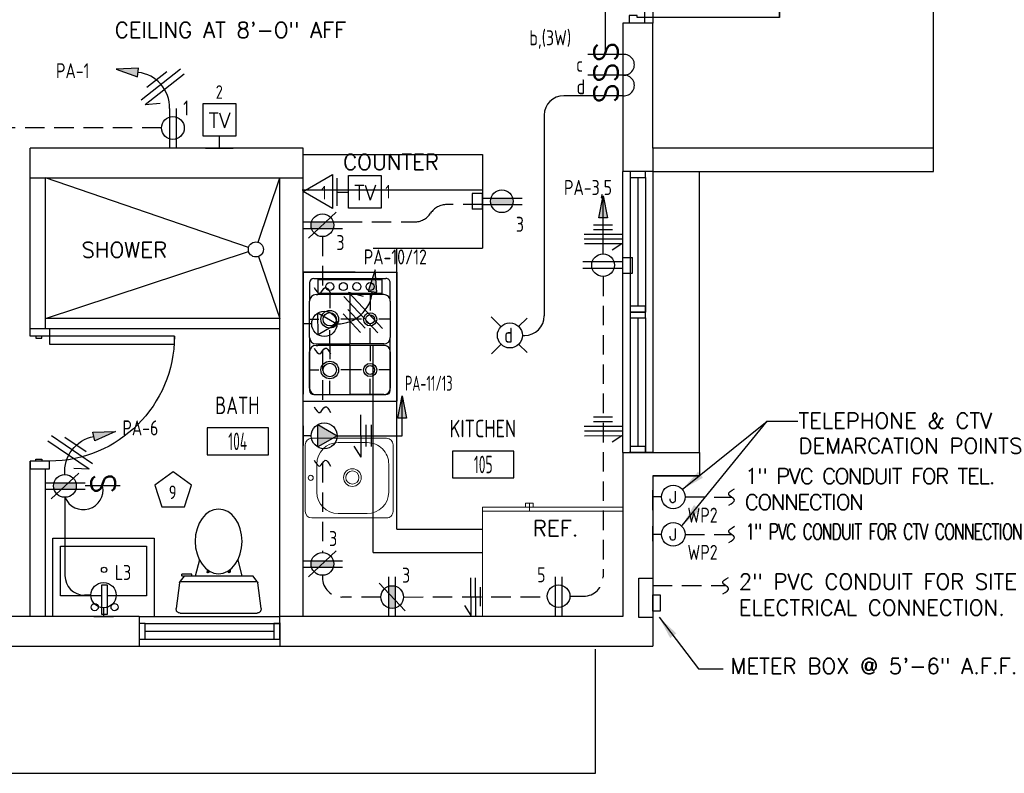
# Model space of a CAD drawing. Header units: inches. Extents: x 31163 to 32654, y 1540 to 4104.
# Tile 11 of 27: x 31844 to 32097, y 2418 to 2612. Entities that reach past the tile are written whole.
import ezdxf
from ezdxf.enums import TextEntityAlignment as Align

# ---------------------------------------------------------------- set-up
doc = ezdxf.new("R2010")
doc.units = ezdxf.units.IN
doc.header["$LTSCALE"] = 2
doc.header["$MEASUREMENT"] = 0
for name, pattern in [('DASHED', [0.75, 0.5, -0.25]), ('HIDDEN', [0.375, 0.25, -0.125]), ('HIDDEN2', [0.1875, 0.125, -0.0625])]:
    doc.linetypes.add(name, pattern=pattern)
doc.layers.get('0').update_dxf_attribs({"color": 8, "linetype": 'CONTINUOUS'})
for name, color, linetype in [('a-door', 8, 'CONTINUOUS'), ('eeCtvDist', 5, 'CONTINUOUS'), ('eeEquipment', 4, 'CONTINUOUS'), ('eeLight-LINE', 5, 'CONTINUOUS'), ('eeLightDist', 200, 'CONTINUOUS'), ('eeLightSwitches', 200, 'CONTINUOUS'), ('eeRecepDist', 120, 'CONTINUOUS'), ('eeRecepLINE', 120, 'HIDDEN'), ('eeTelDist', 5, 'CONTINUOUS'), ('EL-ANNO-TEXT', 4, 'CONTINUOUS'), ('FIXT', 8, 'CONTINUOUS'), ('G-SYMB', 1, 'CONTINUOUS'), ('RECEP-DIST', 120, 'HIDDEN2'), ('roof', 8, 'DASHED'), ('TEXT', 2, 'CONTINUOUS'), ('Walls', 1, 'CONTINUOUS')]:
    doc.layers.add(name, color=color, linetype=linetype)
doc.layers.add('DIM', color=4, linetype='CONTINUOUS', lineweight=13)
doc.layers.add('I-FURN', color=9, linetype='CONTINUOUS', lineweight=9)
doc.styles.add('100-48', font='archstyl.shx', dxfattribs={"width": 0.9, "height": 4.8})
doc.styles.add('COMP', font='simplex.shx', dxfattribs={"height": 9})
doc.styles.add('MED', font='archstyl.shx', dxfattribs={"width": 0.8, "height": 0.125})
doc.styles.get("Standard").update_dxf_attribs({"font": 'simplex.shx'})
doc.dimstyles.new('Copy of STANDARD', dxfattribs={"dimtxt": 8, "dimasz": 3, "dimexe": 3, "dimexo": 3, "dimgap": 3, "dimtad": 1, "dimrnd": 1, "dimzin": 3, "dimdsep": 46, "dimlunit": 4, "dimtxsty": 'Standard', "dimblk": 'ARCHTICK', "dimcen": 3, "dimdle": 3, "dimadec": 0, "dimazin": 0, "dimtfac": 1, "dimtix": 1, "dimtofl": 0, "dimtmove": 1, "dimatfit": 3, "dimfxl": 3, "dimtolj": 1, "dimtzin": 0, "dimlwd": -1, "dimlwe": -1, "dimarcsym": 0})

# ---------------------------------------------------------------- blocks, each defined once
blk = doc.blocks.new('HOME RUN')
at = {"layer": 'eeRecepDist', "linetype": 'Continuous'}
blk.add_hatch(color=256, dxfattribs=at).paths.add_polyline_path([(137.539, 589.731), (137.558, 589.85), (137.5121, 589.8485)])
for p, q in [((137.558, 589.85), (137.5121, 589.8485)), ((137.5121, 589.8485), (137.539, 589.731)), ((137.539, 589.731), (137.558, 589.85))]:
    blk.add_line(p, q, dxfattribs=at)
at = {"layer": 'eeRecepDist', "linetype": 'ByBlock', "ltscale": 7}
blk.add_arc((137.7239, 589.8629), 0.1894, 99.1357, 184.1287, dxfattribs=at)
blk = doc.blocks.new('50 AMPS')
at = {"layer": 'eeRecepDist', "linetype": 'Continuous'}
for p, q in [((137.6938, 590.0498), (137.7945, 590.1086)), ((137.7945, 590.1086), (137.7953, 589.9915)), ((137.8743, 589.9973), (137.8743, 590.1024)), ((137.7953, 589.9915), (137.6938, 590.0498)), ((137.8287, 590.0498), (137.8743, 590.0498))]:
    blk.add_line(p, q, dxfattribs=at)
blk.add_circle((137.7613, 590.0498), 0.0675, dxfattribs=at)
blk = doc.blocks.new('Wires2A')
at = {"layer": 'eeRecepDist'}
for p, q in [((0, 0.1333), (0, -0.1333)), ((0.0333, 0.1333), (0.0333, -0.1333)), ((0.0333, 0.1333), (0.0768, 0.0641)), ((-0.0667, 0.0681), (-0.0667, -0.0681)), ((-0.0333, 0.0681), (-0.0333, -0.0681))]:
    blk.add_line(p, q, dxfattribs=at)
blk = doc.blocks.new('Recep-1')
at = {"layer": 'eeRecepDist', "linetype": 'Continuous'}
for p, q in [((0, 0.0176), (0.2108, 0.0176)), ((0, -0.0176), (0.2108, -0.0176))]:
    blk.add_line(p, q, dxfattribs=at)
blk.add_circle((0.1032, 0), 0.0606, dxfattribs=at)
blk = doc.blocks.new('RECEP-gf')
at = {"layer": 'eeRecepDist'}
blk.add_hatch(color=256, dxfattribs=at).paths.add_polyline_path([(137.8165, 590.8342, 0.073698), (137.8191, 590.8518, 0.073698), (137.8165, 590.8693), (137.7006, 590.8693, 0.073698), (137.698, 590.8518, 0.073698), (137.7006, 590.8342)])
at = {"layer": 'eeRecepDist', "linetype": 'Continuous'}
for p, q in [((137.6553, 590.8693), (137.8662, 590.8693)), ((137.6553, 590.8342), (137.8662, 590.8342))]:
    blk.add_line(p, q, dxfattribs=at)
blk.add_circle((137.7585, 590.8518), 0.0606, dxfattribs=at)
blk = doc.blocks.new('GF RECEP ACT')
at = {"layer": 'eeRecepDist'}
blk.add_line((137.6845, 589.8277), (137.8326, 589.9662), dxfattribs=at)
blk.add_blockref('RECEP-gf', (0, -0.9548), dxfattribs=at)
blk = doc.blocks.new('SP-SW')
at = {"layer": 'eeLightSwitches', "linetype": 'ByBlock'}
blk.add_line((0, 0), (0, 0.1873), dxfattribs=at)
blk.add_text('S', height=0.1272, dxfattribs=at).set_placement((-0.0418, 0.0268))
blk = doc.blocks.new('WALL-LGT')
at = {"layer": 'eeLightDist', "linetype": 'ByBlock'}
for p, q in [((-0.0525, 0), (0.0525, 0)), ((0, 0.0456), (0, 0))]:
    blk.add_line(p, q, dxfattribs=at)
blk.add_circle((0, 0.1131), 0.0675, dxfattribs=at)
blk = doc.blocks.new('HR RECEPT')
at = {"layer": 'eeRecepDist', "linetype": 'Continuous'}
blk.add_hatch(color=256, dxfattribs=at).paths.add_polyline_path([(-0.2131, -0.2833), (-0.1716, -0.1701), (-0.2169, -0.1628)])
for p, q in [((-0.1716, -0.1701), (-0.2169, -0.1628)), ((-0.2169, -0.1628), (-0.2131, -0.2833)), ((-0.2131, -0.2833), (-0.1716, -0.1701))]:
    blk.add_line(p, q, dxfattribs=at)
at = {"layer": 'eeRecepDist', "linetype": 'ByBlock'}
blk.add_arc((-0.0063, -0.1893), 0.1894, 88.0949, 173.0878, dxfattribs=at)
blk = doc.blocks.new('WiresA')
at = {"layer": 'eeRecepDist'}
for p, q in [((0, 0.1333), (0, -0.1333)), ((0.0333, 0.1333), (0.0768, 0.0641)), ((0.0333, 0.1333), (0.0333, -0.1333)), ((-0.0333, 0.0681), (-0.0333, -0.0681))]:
    blk.add_line(p, q, dxfattribs=at)
blk = doc.blocks.new('TEL-OUT')
at = {"layer": 'eeTelDist', "linetype": 'ByBlock'}
for p, q in [((0, 0), (0.1574, 0.0909)), ((0.1574, 0.0909), (0.1574, -0.0909)), ((0.1574, -0.0909), (0, 0))]:
    blk.add_line(p, q, dxfattribs=at)
at = {"layer": 'eeTelDist'}
blk.add_line((0, -0.0725), (0, 0.0725), dxfattribs=at)
blk = doc.blocks.new('TV-out')
at = {"layer": 'eeCtvDist', "linetype": 'ByBlock'}
for p, q in [((0, 0.074), (0, -0.074)), ((0.0631, 0.0881), (0.2375, 0.0881)), ((0.0631, -0.0864), (0.0631, 0.0881)), ((0.2375, 0.0881), (0.2375, -0.0864)), ((0, 0), (0.0631, 0)), ((0.2375, -0.0864), (0.0631, -0.0864))]:
    blk.add_line(p, q, dxfattribs=at)
blk.add_text('TV', height=0.08, dxfattribs=at).set_placement((0.1512, -0.0423), align=Align.CENTER)
blk = doc.blocks.new('30 AMPS')
at = {"layer": 'eeRecepDist'}
for p, q in [((137.6921, 589.4798), (137.7956, 589.5395)), ((137.7956, 589.5395), (137.7956, 589.42)), ((137.7956, 589.42), (137.6921, 589.4798))]:
    blk.add_line(p, q, dxfattribs=at)
at = {"layer": 'eeRecepDist', "linetype": 'Continuous'}
for p, q in [((137.8743, 589.4276), (137.8743, 589.5326)), ((137.8287, 589.4801), (137.8743, 589.4801))]:
    blk.add_line(p, q, dxfattribs=at)
blk.add_circle((137.7613, 589.4801), 0.0692, dxfattribs=at)
at = {"layer": 'eeRecepDist'}
blk.add_solid([(137.6921, 589.4798), (137.7956, 589.5395), (137.7956, 589.42)], dxfattribs=at)
blk = doc.blocks.new('*U5')
for points in [[(0, 0), (1.5, 0), (1.5, 2), (2, 2), (2, 4), (0, 4)], [(72, 0), (70.5, 0), (70.5, 2), (70, 2), (70, 4), (72, 4)]]:
    blk.add_lwpolyline(points)
for points in [[(3.25, 0), (3.25, -34.5), (1.5, -34.5), (1.5, 0)], [(68.75, 0), (68.75, -34.5), (70.5, -34.5), (70.5, 0)]]:
    blk.add_lwpolyline(points, close=True)
for centre, start, end in [((1.5, 0), 270, 0), ((70.5, 0), 180, 270)]:
    blk.add_arc(centre, 34.5, start, end)
blk = doc.blocks.new('A$C6F230B04')
at = {"ltscale": 48}
for p, q in [((0.82, 18.91), (0, 25.49)), ((0.99, 26.61), (20.75, 26.61)), ((21.74, 25.49), (20.91, 18.91)), ((20.8, 18.63), (0.95, 18.63)), ((2.04, 17.13), (1.03, 18.41)), ((20.71, 18.41), (19.7, 17.13)), ((3.98, 16.63), (1.48, 16.63)), ((19.7, 17.13), (2.04, 17.13)), ((5.96, 13), (4.9, 17.13)), ((15.78, 13), (16.84, 17.13))]:
    blk.add_line(p, q, dxfattribs=at)
for p, q in [((1.48, 17.13), (1.48, 16.63)), ((1.87, 17.13), (1.5, 17.13)), ((3.98, 17.13), (3.98, 16.63)), ((7.9, 15.45), (7.9, 16.08)), ((8.15, 16.33), (8.15, 16.33)), ((8.4, 15.8), (8.4, 16.08)), ((13.34, 15.8), (13.34, 16.08)), ((13.59, 16.33), (13.59, 16.33)), ((13.84, 15.45), (13.84, 16.08))]:
    blk.add_line(p, q)
for centre in [(8.15, 16.09), (13.59, 16.09)]:
    blk.add_circle(centre, 0.125)
for centre, start, end in [((0.99, 25.61), 90, 187.1438), ((20.75, 25.61), 352.8562, 90), ((1.82, 19.03), 187.1438, 218.2232), ((19.92, 19.03), 321.7768, 352.8562)]:
    blk.add_arc(centre, 1, start, end, dxfattribs=at)
for centre, start, end in [((8.15, 16.08), 90, 180), ((8.15, 16.08), 0, 90), ((13.59, 16.08), 90, 180), ((13.59, 16.08), 0, 90)]:
    blk.add_arc(centre, 0.25, start, end)
blk.add_ellipse((10.87, 8.25), major_axis=(0, 8.29), ratio=0.724165)
blk = doc.blocks.new('Refrigerator-2 door - 36 in top')
for p, q in [((0, -26.999999), (36, -26.999999)), ((12, -26.999999), (12, -28.999999)), ((11, -27.999999), (11, -28.999999)), ((11, -28.999999), (13, -28.999999)), ((13, -28.999999), (13, -27.999999))]:
    blk.add_line(p, q)
blk.add_lwpolyline([(0, -27.999999), (0, 0), (36, 0), (36, -27.999999)], close=True)
blk = doc.blocks.new('AINC-ROOMID')
at = {"layer": 'G-SYMB'}
blk.add_lwpolyline([(-0.2473, -0.3519), (0.2533, -0.3519), (0.2533, -0.1607), (-0.2473, -0.1607)], close=True, dxfattribs=at)
at = {"layer": 'G-SYMB', "color": 4, "linetype": 'Continuous', "style": 'MED', "oblique": -180, "text_generation_flag": 6}
for tag, p in [('%%UROOM-ID', (0, 0.2093)), ('%%USPAN', (0, 0))]:
    blk.add_attdef(tag, text='', height=0.125, rotation=180, dxfattribs=at).set_placement(p, align=Align.MIDDLE)
at = {"layer": 'G-SYMB', "color": 4, "linetype": 'Continuous', "style": 'MED', "text_generation_flag": 6, "width": 0.75}
blk.add_attdef('R-NUM', text='', height=0.125, rotation=180, dxfattribs=at).set_placement((0.003, -0.2563), align=Align.MIDDLE)
blk = doc.blocks.new('_ArchTick')
at = {"color": 0, "linetype": 'ByBlock', "const_width": 0.15}
blk.add_lwpolyline([(-0.5, -0.5), (0.5, 0.5)], dxfattribs=at)
blk = doc.blocks.new('CAJA 4X4 LUCES')
at = {"layer": 'eeLight-LINE', "color": 8, "ltscale": 2}
for p, q in [((24065.99, 2814.84), (24061.99, 2814.84)), ((24061.99, 2812.21), (24061.99, 2814.84)), ((24065.99, 2812.21), (24065.99, 2814.84)), ((24061.99, 2812.21), (24065.99, 2812.21))]:
    blk.add_line(p, q, dxfattribs=at)
blk = doc.blocks.new('CEIL-LGT')
at = {"layer": 'eeLightDist', "linetype": 'ByBlock'}
for p, q in [((-0.0477, 0.0477), (-0.0991, 0.0991)), ((0.047, 0.047), (0.0916, 0.0916)), ((-0.047, -0.047), (-0.0987, -0.0987)), ((0.0477, -0.0477), (0.0918, -0.0918))]:
    blk.add_line(p, q, dxfattribs=at)
blk.add_circle((0, 0), 0.0667, dxfattribs=at)

msp = doc.modelspace()

# ---------------------------------------------------------------- hatches: boundary and pattern name
at = {"layer": 'eeRecepDist', "linetype": 'Continuous'}
for points in [[(31993.70437059, 2566.38613284), (31994.80578146, 2560.70699435), (31992.60295972, 2560.70699435)], [(31942.18075608, 2515.09278046), (31943.28216695, 2509.41364197), (31941.07934521, 2509.41364197)]]:
    msp.add_hatch(color=256, dxfattribs=at).paths.add_polyline_path(points)

# ---------------------------------------------------------------- linework, layer by layer
at = {"color": 1}
for p, q in [((32078.43731049, 2578.59100536), (32078.43731049, 2698.59100536)), ((32006.43731049, 2646.59100536), (32006.43731049, 2610.59100536)), ((31902.85383692, 2553.15461833), (31850.81231049, 2570.96600536)), ((31905.32085851, 2554.46767155), (31910.81231049, 2570.96600536)), ((31850.81231049, 2534.96600536), (31902.84912804, 2552.13836893)), ((31905.34110643, 2550.81494013), (31910.81231049, 2534.96600536)), ((31910.81231049, 2534.96600536), (31850.81231049, 2534.96600536)), ((31851.81231049, 2532.3794864), (31910.81231049, 2532.3794864))]:
    msp.add_line(p, q, dxfattribs=at)
at = {"color": 8}
for p, q in [((31916.81231049, 2576.96600536), (31962.81231049, 2576.96600536)), ((31962.81231049, 2576.96600536), (31962.81231049, 2552.96600536)), ((31934.81231049, 2552.96600536), (31962.81231049, 2552.96600536)), ((31940.81231049, 2480.96600536), (31940.81231049, 2552.96600536)), ((31930.12657733, 2546.83307446), (31916.83596121, 2546.83307446)), ((31916.83596121, 2546.83307446), (31916.83596121, 2515.51823731)), ((31916.83596121, 2546.83307446), (31940.83596121, 2546.83307446)), ((31916.83596121, 2513.76213047), (31916.83596121, 2546.83307446)), ((31916.83596121, 2546.83307446), (31940.81231049, 2546.83307446)), ((31940.81231049, 2546.83307446), (31940.81231049, 2513.76213047)), ((31919.59191373, 2545.17960021), (31938.05635797, 2545.17960021)), ((31920.55627827, 2544.90385906), (31937.09199343, 2544.90385906)), ((31920.55627827, 2544.90385906), (31920.55627827, 2541.32116941)), ((31937.09199343, 2541.32116941), (31937.09199343, 2544.90385906)), ((31918.48943546, 2544.07712193), (31918.48943546, 2539.39195401)), ((31939.15883624, 2539.39195401), (31939.15883624, 2544.07712193)), ((31918.48943546, 2530.06781818), (31918.48943546, 2539.39195401)), ((31920.14290971, 2541.04542826), (31920.55627827, 2541.04542826)), ((31937.09199343, 2541.32116941), (31920.55627827, 2541.32116941)), ((31937.09199343, 2541.04542826), (31920.55627827, 2541.04542826)), ((31923.65702881, 2541.04542826), (31923.65702881, 2537.54395337)), ((31928.82413585, 2541.04542826), (31928.82413585, 2528.41434392)), ((31933.99172921, 2541.04542826), (31933.99172921, 2536.96523739)), ((31937.50536199, 2541.04542826), (31937.09199343, 2541.04542826)), ((31939.15883624, 2539.39195401), (31939.15883624, 2530.06781818)), ((31918.48943546, 2534.73012925), (31920.84320469, 2534.73012925)), ((31931.75613475, 2534.73012925), (31926.47085294, 2534.73012925)), ((31939.15883624, 2534.73012925), (31936.22683734, 2534.73012925)), ((31923.65702881, 2528.41434392), (31923.65702881, 2531.91630513)), ((31933.99172921, 2528.41434392), (31933.99172921, 2532.4945348)), ((31918.48943546, 2530.06781818), (31918.48943546, 2516.518083)), ((31939.15883624, 2516.518083), (31939.15883624, 2530.06781818)), ((31920.14290971, 2528.41434392), (31928.82413585, 2528.41434392)), ((31920.14290971, 2528.04717538), (31920.55627827, 2528.04717538)), ((31937.09199343, 2528.04717538), (31920.55627827, 2528.04717538)), ((31923.65702881, 2528.04717538), (31923.65702881, 2524.54521417)), ((31937.50536199, 2528.41434392), (31928.82413585, 2528.41434392)), ((31928.82413585, 2528.04717538), (31928.82413585, 2515.41560472)), ((31933.99172921, 2528.04717538), (31933.99172921, 2523.96649819)), ((31937.50536199, 2528.04717538), (31937.09199343, 2528.04717538)), ((31918.48943546, 2517.06907897), (31918.48943546, 2526.39321481)), ((31939.15883624, 2526.39321481), (31939.15883624, 2517.06907897)), ((31918.48943546, 2521.73139005), (31920.84320469, 2521.73139005)), ((31931.75613475, 2521.73139005), (31926.47085294, 2521.73139005)), ((31939.15883624, 2521.73139005), (31936.22683734, 2521.73139005)), ((31923.65702881, 2515.41560472), (31923.65702881, 2518.91756593)), ((31933.99172921, 2515.41560472), (31933.99172921, 2519.4957956)), ((31919.59191373, 2515.41560472), (31938.05635797, 2515.41560472)), ((31920.14290971, 2515.41560472), (31928.82413585, 2515.41560472)), ((31937.50536199, 2515.41560472), (31928.82413585, 2515.41560472)), ((31916.83596121, 2513.76213047), (31940.81231049, 2513.76213047)), ((31940.81231049, 2480.96600536), (31962.81231049, 2480.96600536))]:
    msp.add_line(p, q, dxfattribs=at)
at = {"ltscale": 10}
for p, q in [((31991.77631141, 2418.36797965), (31991.77631141, 2450.21600492)), ((31650.31231049, 2418.36797965), (31991.77631141, 2418.36797965))]:
    msp.add_line(p, q, dxfattribs=at)
at = {"color": 1}
msp.add_circle((31904.71181232, 2552.63787364), 1.92849622, dxfattribs=at)
at = {"color": 8}
for centre, radius in [((31923.65702881, 2543.11275739), 1.02424463), ((31927.12932474, 2543.11275739), 1.02424463), ((31930.60162067, 2543.11275739), 1.02424463), ((31933.99172921, 2543.11275739), 1.02424463), ((31923.65702881, 2534.73012925), 2.26271629), ((31923.65702881, 2534.73012925), 1.71153551), ((31933.99172921, 2534.73012925), 1.68421428), ((31933.99172921, 2534.73012925), 1.1330335), ((31923.65702881, 2521.73139005), 2.26271629), ((31923.65702881, 2521.73139005), 1.71153551), ((31933.99172921, 2521.73139005), 1.68421428), ((31933.99172921, 2521.73139005), 1.1330335)]:
    msp.add_circle(centre, radius, dxfattribs=at)
for centre, radius, start, end in [((31919.59191373, 2544.07712193), 1.10236156, 90, 180), ((31938.05635797, 2544.07712193), 1.10236156, 0, 90.0000025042), ((31920.14290971, 2539.39195401), 1.65354234, 90.0000025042, 180), ((31937.50536199, 2539.39195401), 1.65354234, 0, 90.0000025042), ((31920.14290971, 2530.06781818), 1.65354234, 180, 270), ((31937.50536199, 2530.06781818), 1.65354234, 270, 0), ((31920.14290971, 2526.39321481), 1.65354234, 90.0000025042, 180), ((31937.50536199, 2526.39321481), 1.65354234, 0, 90.0000025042), ((31920.14290971, 2517.06907897), 1.65354234, 180, 270), ((31919.59191373, 2516.518083), 1.10236156, 180, 270), ((31937.50536199, 2517.06907897), 1.65354234, 270, 0), ((31938.05635797, 2516.518083), 1.10236156, 270, 0)]:
    msp.add_arc(centre, radius, start, end, dxfattribs=at)
at = {"layer": 'a-door'}
for p, q in [((31998.65885245, 2572.59100533), (31998.65885377, 2536.59100533)), ((32006.43731049, 2572.59100536), (32006.43731049, 2536.59100536)), ((32018.43731049, 2500.59100536), (32018.43731049, 2572.59100536)), ((32000.62480983, 2571.09100536), (32000.62480983, 2536.59100736)), ((32002.62480983, 2571.09100536), (32002.62480983, 2538.09100736)), ((32004.62480983, 2571.09100536), (32004.62480983, 2536.59100736)), ((31998.65885377, 2536.59100536), (31998.6588551, 2500.59100536)), ((32006.43731049, 2536.59100536), (32006.43731049, 2500.59100536)), ((32000.62480983, 2535.09100536), (32000.62480983, 2500.59100736)), ((32002.62480983, 2535.09100536), (32002.62480983, 2502.09100736)), ((32004.62480983, 2535.09100536), (32004.62480983, 2500.59100736)), ((31874.81231049, 2458.59100536), (31910.81231049, 2458.59100536)), ((31876.31231049, 2456.77850536), (31910.8123085, 2456.77850536)), ((31876.31231049, 2454.77850536), (31909.3123085, 2454.77850536)), ((31874.81231049, 2450.96600536), (31910.81231049, 2450.96600669)), ((31876.31231049, 2452.77850536), (31910.8123085, 2452.77850536))]:
    msp.add_line(p, q, dxfattribs=at)
for points in [[(32000.62480983, 2572.59100536), (32000.62480983, 2571.09100536), (32004.62480983, 2571.09100536), (32004.62480983, 2572.59100536)], [(32000.62480983, 2538.09100736), (32000.62480983, 2536.59100736), (32004.62480983, 2536.59100736), (32004.62480983, 2538.09100736)], [(32000.62480983, 2536.59100536), (32000.62480983, 2535.09100536), (32004.62480983, 2535.09100536), (32004.62480983, 2536.59100536)], [(32000.62480983, 2502.09100736), (32000.62480983, 2500.59100736), (32004.62480983, 2500.59100736), (32004.62480983, 2502.09100736)], [(31874.81231049, 2452.77850536), (31876.31231049, 2452.77850536), (31876.31231049, 2456.77850536), (31874.81231049, 2456.77850536)], [(31909.3123085, 2452.77850536), (31910.8123085, 2452.77850536), (31910.8123085, 2456.77850536), (31909.3123085, 2456.77850536)]]:
    msp.add_lwpolyline(points, close=True, dxfattribs=at)
at = {"layer": 'a-door', "linetype": 'Continuous', "lineweight": -3}
for points in [[(31846.81231049, 2530.3794864), (31846.81231049, 2532.3794864), (31851.81231049, 2532.3794864), (31851.81231049, 2530.3794864)], [(31848.31231049, 2530.3794864), (31848.31231049, 2529.8794864), (31849.81231049, 2529.8794864), (31849.81231049, 2530.3794864)], [(31851.81231049, 2530.3794864), (31851.81231049, 2528.3794864), (31883.81231049, 2528.3794864), (31883.81231049, 2530.3794864)], [(31848.31231049, 2498.3794864), (31848.31231049, 2498.8794864), (31849.81231049, 2498.8794864), (31849.81231049, 2498.3794864)], [(31846.81231049, 2498.3794864), (31846.81231049, 2496.3794864), (31851.81231049, 2496.3794864), (31851.81231049, 2498.3794864)]]:
    msp.add_lwpolyline(points, close=True, dxfattribs=at)
at = {"layer": 'a-door', "linetype": 'Continuous', "lineweight": -3, "extrusion": (0, 0, -1)}
msp.add_arc((-31851.81231049, 2530.3794864), 32, 180, 270, dxfattribs=at)
at = {"layer": 'DIM', "color": 4, "ltscale": 10}
msp.add_line((31916.81231049, 2564.70906233), (31916.81231049, 2564.85846663), dxfattribs=at)
at = {"layer": 'eeCtvDist', "linetype": 'ByBlock'}
for p, q in [((31891.18533977, 2589.99316094), (31899.55966744, 2589.99316094)), ((31891.18533977, 2581.61883327), (31891.18533977, 2589.99316094)), ((31899.55966744, 2589.99316094), (31899.55966744, 2581.61883327)), ((31899.55966744, 2581.61883327), (31891.18533977, 2581.61883327)), ((31895.37250361, 2578.59100536), (31895.37250361, 2581.61883327)), ((31891.82164667, 2578.59100536), (31898.92336054, 2578.59100536))]:
    msp.add_line(p, q, dxfattribs=at)
at = {"layer": 'eeEquipment'}
for p, q in [((32002.84199771, 2458.26115513), (32002.84314032, 2468.38987367)), ((32002.84314032, 2468.38987367), (32006.4378818, 2468.38936837)), ((32006.4378818, 2468.38936837), (32006.43673919, 2458.26064984)), ((32006.43673919, 2458.26064984), (32002.84199771, 2458.26115513))]:
    msp.add_line(p, q, dxfattribs=at)
msp.add_lwpolyline([(32006.4371082, 2459.91720375), (32006.43751279, 2464.07670045), (32008.35471785, 2464.07643095), (32008.35431326, 2459.91693426)], close=True, dxfattribs=at)
at = {"layer": 'eeLight-LINE', "ltscale": 10}
for p, q in [((31994.31628639, 2602.59100536), (31994.31628639, 2635.25688355)), ((31855.76690941, 2489.09673419), (31855.76690941, 2469.01758496)), ((31862.42334473, 2464.01758496), (31860.76690941, 2464.01758496))]:
    msp.add_line(p, q, dxfattribs=at)
at = {"layer": 'eeLight-LINE', "color": 8}
for p, q in [((31962.81223026, 2564.12266938), (31962.81239073, 2565.80934134)), ((31998.65877309, 2549.43406415), (31998.65861262, 2547.74739218))]:
    msp.add_line(p, q, dxfattribs=at)
at = {"layer": 'eeLight-LINE', "ltscale": 10}
for centre, radius, start, end in [((31999.09018436, 2599.95062074), 2.65498273, 263.9888954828, 96.0111045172), ((31999.09018436, 2594.66985149), 2.65498273, 263.9888954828, 96.0111045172), ((31860.45572589, 2491.02186286), 5.06864088, 202.3220139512, 11.1783294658), ((31860.76690941, 2469.01758496), 5, 180, 270)]:
    msp.add_arc(centre, radius, start, end, dxfattribs=at)
at = {"layer": 'eeLightSwitches', "ltscale": 2}
for p, q in [((31989.82042142, 2592.02946687), (31983.62009671, 2592.02946687)), ((31978.62009671, 2587.02946687), (31978.62009671, 2535.59100536)), ((31973.01230749, 2530.59100536), (31973.62009671, 2530.59100536))]:
    msp.add_line(p, q, dxfattribs=at)
for centre, start, end in [((31983.62009671, 2587.02946687), 90, 180), ((31973.62009671, 2535.59100536), 270, 0)]:
    msp.add_arc(centre, 5, start, end, dxfattribs=at)
at = {"layer": 'eeRecepDist', "linetype": 'Continuous'}
for p, q in [((31992.60295972, 2560.70699435), (31993.70437059, 2566.38613284)), ((31993.70437059, 2566.38613284), (31994.80578146, 2560.70699435)), ((31994.80578146, 2560.70699435), (31992.60295972, 2560.70699435)), ((31941.07934521, 2509.41364197), (31942.18075608, 2515.09278046)), ((31942.18075608, 2515.09278046), (31943.28216695, 2509.41364197)), ((31943.28216695, 2509.41364197), (31941.07934521, 2509.41364197))]:
    msp.add_line(p, q, dxfattribs=at)
at = {"layer": 'eeRecepDist'}
for p, q in [((31996.14972335, 2558.84168987), (31991.24649761, 2558.83334076)), ((31996.15176668, 2557.64169161), (31991.24854095, 2557.6333425)), ((31998.50219019, 2556.44569212), (31988.9022041, 2556.42934546)), ((31998.50423352, 2555.24569386), (31988.90424744, 2555.2293472)), ((31998.50627685, 2554.0456956), (31988.90629077, 2554.02934894)), ((31931.68157204, 2499.40136693), (31931.63452929, 2510.20126448)), ((31996.15368215, 2509.62606251), (31991.25045642, 2509.6177134)), ((31933.01968097, 2502.1342147), (31932.99565372, 2507.65029932)), ((31934.36966816, 2502.14009505), (31934.34564092, 2507.65617967)), ((31998.504087, 2507.23006125), (31988.90410092, 2507.21371459)), ((31996.15572548, 2508.42606425), (31991.25249975, 2508.41771514)), ((31998.50613033, 2506.03006299), (31988.90614425, 2506.01371633)), ((31998.50817366, 2504.83006473), (31988.90818758, 2504.81371807)), ((31998.50817366, 2504.83006473), (31996.01905875, 2503.25956766)), ((31931.68157204, 2499.40136693), (31929.90733987, 2502.19692394)), ((32006.43731049, 2487.43344622), (32006.43731049, 2490.95042385)), ((32006.43731049, 2485.80836643), (32006.43731049, 2489.32534406)), ((32008.68539931, 2489.19193504), (32006.43731049, 2489.19193504)), ((32006.43731049, 2478.18307233), (32006.43731049, 2481.70004997)), ((32006.43731049, 2477.85327632), (32006.43731049, 2481.37025395)), ((32008.68539931, 2479.61176514), (32006.43731049, 2479.61176514)), ((31959.86484152, 2458.84838419), (31959.84849486, 2468.44837027)), ((31961.06483978, 2458.85042752), (31961.04849312, 2468.4504136)), ((31962.26287481, 2461.1910133), (31962.2545257, 2466.09423904)), ((31959.86484152, 2458.84838419), (31958.29434446, 2461.3374991))]:
    msp.add_line(p, q, dxfattribs=at)
for centre in [(32011.70164856, 2489.18975851), (32011.70164856, 2479.60958862)]:
    msp.add_circle(centre, 3.01625004, dxfattribs=at)
at = {"layer": 'eeRecepLINE', "ltscale": 10}
for p, q in [((31880.52956834, 2583.75663465), (31823.37400665, 2583.75663465)), ((31962.81239073, 2564.12266937), (31953.64761429, 2564.12266937)), ((31926.93242256, 2559.67641044), (31945.33160802, 2559.67641044)), ((31921.76690941, 2555.92532225), (31921.76690941, 2542.13623646)), ((31993.70409396, 2545.68344732), (31993.70409396, 2468.75624185)), ((31921.76690941, 2526.62797001), (31921.76690941, 2511.57123927)), ((31921.76690941, 2497.85751803), (31921.76690941, 2474.92815313)), ((32014.7178986, 2489.18975851), (32026.63165515, 2489.17624541)), ((32014.7178986, 2479.60958862), (32026.63165515, 2479.59607551)), ((31921.76690941, 2469.11264872), (31921.76690941, 2468.54560428)), ((32006.43766846, 2466.49823697), (32025.15778638, 2466.47700379)), ((31936.74789428, 2463.54560428), (31926.76690941, 2463.54560428)), ((31942.56339868, 2463.54560428), (31979.39699708, 2463.6092736)), ((31985.20877093, 2463.75624185), (31988.70409396, 2463.75624185))]:
    msp.add_line(p, q, dxfattribs=at)
at = {"layer": 'eeRecepLINE', "linetype": 'Continuous'}
for p, q in [((31993.70413916, 2551.49895172), (31993.70437059, 2566.38613284)), ((31942.18075608, 2504.89225701), (31942.18075608, 2515.09278046)), ((31925.56031743, 2504.89225701), (31942.18075608, 2504.89225701))]:
    msp.add_line(p, q, dxfattribs=at)
at = {"layer": 'eeRecepLINE', "ltscale": 10}
for centre, start, end in [((31945.33160802, 2564.67641044), 270, 326.2635137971), ((31953.64761429, 2559.12266937), 90, 146.263513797), ((31926.76690941, 2468.54560428), 180, 270), ((31988.70409396, 2468.75624185), 270, 0)]:
    msp.add_arc(centre, 5, start, end, dxfattribs=at)
at = {"layer": 'eeRecepLINE', "linetype": 'Continuous'}
for points in [[(31919.68693173, 2542.8742659), (31921.07358196, 2541.39820037), (31922.46023218, 2542.8742659), (31923.84688241, 2541.39820037)], [(31919.68693173, 2527.36599945), (31921.07358196, 2525.88993392), (31922.46023218, 2527.36599945), (31923.84688241, 2525.88993392)], [(31919.68693173, 2512.30926872), (31921.07358196, 2510.83320318), (31922.46023218, 2512.30926872), (31923.84688241, 2510.83320318)], [(31919.68693173, 2498.59554747), (31921.07358196, 2497.11948194), (31922.46023218, 2498.59554747), (31923.84688241, 2497.11948194)], [(32025.90458255, 2487.08854766), (32027.38064808, 2488.47519788), (32025.90458255, 2489.86184811), (32027.38064808, 2491.24849833)], [(32025.90458255, 2477.50837776), (32027.38064808, 2478.89502798), (32025.90458255, 2480.28167821), (32027.38064808, 2481.66832843)], [(32024.39514865, 2464.39702611), (32025.87121418, 2465.78367633), (32024.39514865, 2467.17032656), (32025.87121418, 2468.55697678)]]:
    msp.add_spline(points, degree=3, dxfattribs=at)
at = {"layer": 'FIXT'}
for p, q in [((31852.66127579, 2478.59100536), (31878.66127579, 2478.59100536)), ((31852.66127579, 2458.59100536), (31852.66127579, 2478.59100536)), ((31878.66127579, 2478.59100536), (31878.66127579, 2458.59100536)), ((31854.66127579, 2476.59100536), (31876.66127579, 2476.59100536)), ((31854.66127579, 2463.83703166), (31854.66127579, 2476.59100536)), ((31876.66127579, 2476.59100536), (31876.66127579, 2463.83703166)), ((31865.11500786, 2466.62095921), (31865.11500786, 2459.18041654)), ((31866.71708307, 2466.62095921), (31865.11500786, 2466.62095921)), ((31866.71708307, 2459.18041654), (31866.71708307, 2466.62095921)), ((31865.11500786, 2463.83703166), (31854.66127579, 2463.83703166)), ((31876.66127579, 2463.83703166), (31866.71708307, 2463.83703166)), ((31865.11500786, 2459.18041654), (31866.71708307, 2459.18041654))]:
    msp.add_line(p, q, dxfattribs=at)
for centre, radius in [((31865.80160083, 2470.51292077), 0.68659297), ((31863.39852544, 2460.95474099), 0.91544482), ((31868.49075038, 2460.95474099), 0.91544482)]:
    msp.add_circle(centre, radius, dxfattribs=at)
at = {"layer": 'I-FURN', "color": 8}
for p, q in [((31919.0254558, 2504.21904456), (31938.22067566, 2504.21897648)), ((31917.37193292, 2502.56550223), (31917.37193292, 2485.47028411)), ((31925.819113, 2503.11649821), (31933.26005351, 2503.11649821)), ((31939.87424717, 2502.56550223), (31939.87421799, 2485.47830196)), ((31920.30727603, 2490.43921385), (31920.30727603, 2497.60459316)), ((31938.77186616, 2497.60459316), (31938.77186616, 2490.43921385)), ((31919.0254558, 2483.82476244), (31938.22067566, 2483.82483053)), ((31933.26005838, 2484.9273088), (31925.81911786, 2484.9273088))]:
    msp.add_line(p, q, dxfattribs=at)
for centre, radius in [((31929.44701919, 2494.16522776), 2.26001238), ((31918.77644307, 2494.09983465), 0.65410217), ((31929.44701919, 2494.16522776), 1.68200641)]:
    msp.add_circle(centre, radius, dxfattribs=at)
for centre, radius, start, end in [((31919.0254558, 2502.56550223), 1.65354234, 90.0000025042, 180), ((31938.22067566, 2502.56550223), 1.65354234, 0, 90.0000100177), ((31925.819113, 2497.60459316), 5.51180779, 90.0000025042, 180), ((31933.26005838, 2497.60459316), 5.51180779, 0, 90.0000100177), ((31925.81911786, 2490.43921385), 5.51180779, 180, 270), ((31933.26005838, 2490.43921385), 5.51180779, 270, 0), ((31919.0254558, 2485.47830478), 1.65354234, 180, 269.9999974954), ((31938.22067566, 2485.47830478), 1.65354234, 269.9999899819, 0)]:
    msp.add_arc(centre, radius, start, end, dxfattribs=at)
at = {"layer": 'RECEP-DIST', "linetype": 'Continuous'}
msp.add_lwpolyline([(31883.51352979, 2495.61922962), (31878.80695713, 2492.19970442), (31880.60470791, 2486.66679642), (31886.42235167, 2486.66679642), (31888.22010245, 2492.19970442)], close=True, dxfattribs=at)
at = {"layer": 'roof', "ltscale": 53}
for p, q in [((31916.59482468, 2567.92471248), (31962.59482468, 2567.92471248)), ((31934.81231049, 2474.96600536), (31934.81231049, 2552.96600536)), ((31934.81231049, 2474.96600536), (31962.81231049, 2474.96600536))]:
    msp.add_line(p, q, dxfattribs=at)
at = {"layer": 'Walls'}
for p, q in [((31998.81231049, 2610.59100536), (31998.81231049, 2572.59100536)), ((32006.43731049, 2610.59100536), (31998.81231049, 2610.59100536)), ((32006.43731049, 2578.59100536), (32006.43731049, 2610.59100536)), ((31916.81231049, 2578.59100536), (31846.81231049, 2578.59100536)), ((31846.81231049, 2570.96600536), (31846.81231049, 2578.59100536)), ((31846.81231049, 2530.3794864), (31846.81231049, 2576.96600536)), ((31916.81231049, 2570.96600536), (31916.81231049, 2578.59100536)), ((31916.81231049, 2458.59100536), (31916.81231049, 2576.96600536)), ((32078.43731049, 2578.59100536), (32006.43731049, 2578.59100536)), ((32006.43731049, 2578.59100536), (32006.43731049, 2572.59100536)), ((32078.43731049, 2572.59100536), (32078.43731049, 2578.59100536)), ((32006.43731049, 2572.59100536), (31998.81231049, 2572.59100536)), ((32006.43731049, 2572.59100536), (32078.43731049, 2572.59100536)), ((31846.81231049, 2570.96600536), (31916.81231049, 2570.96600536)), ((31850.81231049, 2532.3794864), (31850.81231049, 2570.96600536)), ((31910.81231049, 2456.96600536), (31910.81231049, 2570.96600536)), ((31998.81231049, 2500.59100536), (31998.81231049, 2458.59100536)), ((31998.81231049, 2500.59100536), (32006.43731049, 2500.59100536)), ((32006.43731049, 2500.59100536), (32000.43731182, 2500.59100536)), ((32006.43731049, 2500.59100536), (32018.43731049, 2500.59100536)), ((32018.43731049, 2500.59100536), (32018.43731049, 2494.59100536)), ((31846.81231049, 2458.59100536), (31846.81231049, 2498.3794864)), ((31850.81231049, 2458.59100536), (31850.81231049, 2496.3794864)), ((32006.43731049, 2494.59100536), (32018.43731049, 2494.59100536)), ((32018.43731049, 2494.59100536), (32006.43731049, 2494.59100536)), ((32006.43731049, 2494.59100536), (32006.43731049, 2450.96600536)), ((31874.81231049, 2458.59100536), (31699.93731049, 2458.59100536)), ((31874.81231049, 2458.59100536), (31874.81231049, 2450.96600536)), ((31998.81231049, 2458.59100536), (31910.81231049, 2458.59100536)), ((31910.81231049, 2456.96600536), (31910.81231049, 2450.96600669)), ((31692.31231049, 2450.96600536), (32006.43731049, 2450.96600536))]:
    msp.add_line(p, q, dxfattribs=at)

# ---------------------------------------------------------------- block references
ref = msp.add_blockref('AINC-ROOMID', (31899.96206436, 2512.66788181), dxfattribs=dict(xscale=-31.40809428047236, yscale=-35.94597718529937, zscale=31.40809428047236, rotation=180))
ref.add_attrib('%%USPAN', 'BATH', dxfattribs={"layer": 'G-SYMB', "color": 4, "linetype": 'Continuous', "height": 4.493247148, "rotation": 180, "style": 'MED', "text_generation_flag": 6, "width": 0.873758}).set_placement((31899.96206436, 2512.66788181), align=Align.MIDDLE)
ref.add_attrib('R-NUM', '104', dxfattribs={"layer": 'G-SYMB', "color": 4, "linetype": 'Continuous', "height": 4.493247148, "rotation": 180, "style": 'MED', "text_generation_flag": 6, "width": 0.655319}).set_placement((31900.05553412, 2503.45493706), align=Align.MIDDLE)
ref = msp.add_blockref('AINC-ROOMID', (31962.90217512, 2506.73070083), dxfattribs=dict(xscale=-31.40809428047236, yscale=-35.94597718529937, zscale=31.40809428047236, rotation=180))
ref.add_attrib('%%USPAN', 'KITCHEN', dxfattribs={"layer": 'G-SYMB', "color": 4, "linetype": 'Continuous', "height": 4.493247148, "rotation": 180, "style": 'MED', "text_generation_flag": 6, "width": 0.873758}).set_placement((31962.90217512, 2506.73070083), align=Align.MIDDLE)
ref.add_attrib('R-NUM', '105', dxfattribs={"layer": 'G-SYMB', "color": 4, "linetype": 'Continuous', "height": 4.493247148, "rotation": 180, "style": 'MED', "text_generation_flag": 6, "width": 0.655319}).set_placement((31962.99564489, 2497.51775609), align=Align.MIDDLE)
at = {"layer": 'a-door', "color": 2, "linetype": 'Continuous', "lineweight": -3, "rotation": 89.99999999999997}
msp.add_blockref('*U5', (32004.43731182, 2610.59100536), dxfattribs=at)
at = {"layer": 'eeCtvDist', "xscale": 48, "yscale": 48, "zscale": 48}
msp.add_blockref('TV-out', (31925.45260012, 2567.32301576), dxfattribs=at)
at = {"layer": 'eeEquipment'}
for name, p, xscale, yscale, zscale, rotation in [('HOME RUN', (43038.73607303, 29409.8708799), 47.99999999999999, 47.99999999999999, 47.99999999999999, 170.6705841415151), ('50 AMPS', (38534.80406812, 30855.93917541), 48, 48, 48, 180), ('30 AMPS', (38534.7804174, 30799.92050096), 48, 48, 48, 180)]:
    msp.add_blockref(name, p, dxfattribs=dict(at, xscale=xscale, yscale=yscale, zscale=zscale, rotation=rotation))
at = {"layer": 'eeLight-LINE'}
for p, rotation in [((34775.02329971, -21499.0236087), 89.99999999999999), ((29186.44770364, 26612.58034222), 270)]:
    msp.add_blockref('CAJA 4X4 LUCES', p, dxfattribs=dict(at, rotation=rotation))
at = {"layer": 'eeLightDist', "xscale": 48, "yscale": 48, "zscale": 48}
for name, p in [('CEIL-LGT', (31969.81230762, 2530.59100536)), ('WALL-LGT', (31865.66127579, 2458.59100536))]:
    msp.add_blockref(name, p, dxfattribs=at)
at = {"layer": 'eeLightSwitches', "xscale": 48, "yscale": 48, "zscale": 48, "rotation": 90}
for p in [(31998.81215136, 2602.59100536), (31998.81215136, 2597.31023611), (31998.81215136, 2592.02946687), (31869.92407227, 2492.0044864)]:
    msp.add_blockref('SP-SW', p, dxfattribs=at)
at = {"layer": 'eeRecepDist', "zscale": 48}
for name, p, xscale, yscale, rotation in [('HR RECEPT', (31882.5928845, 2588.76158626), 48, 48, 270.6482925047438), ('Recep-1', (31883.43779188, 2588.71095692), 48, 48, 269.9945491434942), ('Recep-1', (31998.65869285, 2548.59072817), 48, 48, 179.9945491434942), ('HR RECEPT', (31855.76690941, 2494.9122386), -47.99999999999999, 47.99999999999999, 93.39517795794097), ('Recep-1', (31982.3014901, 2468.71111738), 48, 48, 269.9945491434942)]:
    msp.add_blockref(name, p, dxfattribs=dict(at, xscale=xscale, yscale=yscale, rotation=rotation))
at = {"layer": 'eeRecepDist', "xscale": 48, "yscale": 48, "zscale": 48}
msp.add_blockref('RECEP-gf', (25355.35660175, -25795.9193963), dxfattribs=at)
at = {"layer": 'eeRecepLINE'}
for name, p, xscale, yscale, zscale, rotation in [('WiresA', (31880.34054439, 2594.95273598), -48.00000000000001, 47.99999999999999, 48, 128.08351054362), ('Wires2A', (31993.70424048, 2555.23752053), 36, 36, 36, 270.0975619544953), ('Wires2A', (31931.6487649, 2535.91442766), 48, 48, 48, 42.99963938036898), ('WiresA', (31857.57708463, 2501.2467975), 47.99999999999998, 47.99999999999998, 47.99999999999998, 235.7502708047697)]:
    msp.add_blockref(name, p, dxfattribs=dict(at, xscale=xscale, yscale=yscale, zscale=zscale, rotation=rotation))
at = {"layer": 'eeTelDist', "xscale": 48, "yscale": 48, "zscale": 48}
for name, p in [('TEL-OUT', (31916.81231049, 2567.47771383)), ('GF RECEP ACT', (25309.35652152, -25756.21980972)), ('GF RECEP ACT', (25243.35652152, -25823.04839778)), ('GF RECEP ACT', (25309.35652152, -25843.03248326))]:
    msp.add_blockref(name, p, dxfattribs=at)
at = {"layer": 'eeTelDist', "xscale": 48, "yscale": 48, "zscale": 48, "rotation": 90}
msp.add_blockref('GF RECEP ACT', (60254.70853066, -4148.86478361), dxfattribs=at)
at = {"layer": 'FIXT', "xscale": -1, "rotation": 180}
msp.add_blockref('A$C6F230B04', (31884.28664263, 2486.05357683), dxfattribs=at)
at = {"layer": 'I-FURN', "color": 8, "xscale": -1, "rotation": 180}
msp.add_blockref('Refrigerator-2 door - 36 in top', (31962.81231049, 2458.59100536), dxfattribs=at)

# ---------------------------------------------------------------- texts
at = {"layer": 'eeCtvDist', "color": 4, "style": '100-48', "width": 0.9}
for s, p in [('2', (31894.41488411, 2591.22959212)), ('1', (31921.49076846, 2565.43494309)), ('1', (31937.89148236, 2565.67952423))]:
    msp.add_text(s, height=3.48769622, dxfattribs=at).set_placement(p)
at = {"layer": 'eeCtvDist', "color": 4, "linetype": 'ByBlock'}
msp.add_text('TV', height=3.84, dxfattribs=at).set_placement((31895.3765279, 2583.76707897), align=Align.CENTER)
at = {"layer": 'eeLight-LINE', "color": 4, "style": '100-48', "width": 0.9}
for s, p in [('b,(3W)', (31974.80160485, 2604.9488454)), ('c', (31986.81097556, 2598.17684325)), ('d', (31986.92797338, 2592.41380739)), ('d', (31968.39124498, 2528.73080264)), ('L3', (31868.56228596, 2467.91795878))]:
    msp.add_text(s, height=3.84, dxfattribs=at).set_placement(p)
at = {"layer": 'eeRecepDist', "style": '100-48', "width": 0.9}
for s, p in [('PA-1', (31853.47952378, 2596.51412579)), ('1', (31886.08291101, 2586.95149155)), ('PA-3,5', (31983.70077676, 2566.58051878)), ('3', (31971.35524074, 2557.14456233)), ('3', (31925.3554012, 2552.46581248)), ('PA-10/12', (31932.36962705, 2548.78566435)), ('PA-6', (31870.49880354, 2504.97219252)), ('WP2', (32015.35052911, 2482.60240823)), ('3', (31923.49447157, 2476.60765393)), ('WP2', (32015.35112643, 2473.08226273)), ('3', (31942.19383861, 2467.22108538)), ('5', (31976.80178768, 2467.32601787))]:
    msp.add_text(s, height=3.84, dxfattribs=at).set_placement(p)
at = {"layer": 'eeRecepDist'}
for p in [(32011.70164856, 2489.18975851), (32011.70164856, 2479.60958862)]:
    msp.add_text('J', height=3.01625004, dxfattribs=at).set_placement(p, align=Align.MIDDLE)
at = {"layer": 'eeRecepDist', "insert": (31955.13216088, 2520.25377283), "char_height": 3.84, "width": 19.6224, "attachment_point": 3, "style": '100-48'}
msp.add_mtext('{\\W0.7;PA-11/13 }', dxfattribs=at)
at = {"layer": 'EL-ANNO-TEXT', "style": '100-48', "width": 0.9}
msp.add_text('9', height=3.48769622, dxfattribs=at).set_placement((31882.39112172, 2488.63548472))
at = {"layer": 'EL-ANNO-TEXT', "ltscale": 10, "char_height": 4, "style": 'COMP'}
for s, insert, width, attachment_point, line_spacing_factor in [('TELEPHONE & CTV DEMARCATION POINTS', (32043.76177133, 2510.72400192), 71.0320536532, 1, 0.963167), ('\\pxql;METER BOX @ 5\'-6" A.F.F.', (32111.25619598, 2447.84632003), 84.8931842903, 3, 0.96724)]:
    msp.add_mtext(s, dxfattribs=dict(at, insert=insert, width=width, attachment_point=attachment_point, line_spacing_factor=line_spacing_factor))
at = {"layer": 'EL-ANNO-TEXT', "linetype": 'Continuous', "char_height": 4, "attachment_point": 3, "style": 'COMP'}
for s, insert, width in [('\\pxql;{\\T0.9;1" PVC CONDUIT FOR TEL. CONNECTION}', (32120.26868302, 2496.52881872), 90.1909171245), ('\\pxql;{\\W0.9;\\T0.9;1" PVC CONDUIT FOR CTV CONNECTION}', (32120.39276518, 2482.29225361), 90.3734876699), ('\\pxql;2" PVC CONDUIT FOR SITE ELECTRICAL CONNECTION.', (32138.06679605, 2469.47533537), 109.5654798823)]:
    msp.add_mtext(s, dxfattribs=dict(at, insert=insert, width=width))
at = {"layer": 'TEXT', "color": 2, "char_height": 4.0006921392, "width": 137.254255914, "attachment_point": 1}
for s, insert in [('{\\Fromans|c0;CEILING AT 8\'-O" AFF}', (31868.53107358, 2610.88167781)), ('{\\Fromans|c0;COUNTER}', (31927.10303055, 2577.00995077)), ('{\\Fromans|c0;SHOWER}', (31859.99959006, 2554.53332691)), ('{\\Fromans|c0;REF.}', (31975.73205597, 2483.14347625))]:
    msp.add_mtext(s, dxfattribs=dict(at, insert=insert))

# ---------------------------------------------------------------- leaders
at = {"layer": 'TEXT', "ltscale": 10}
for points in [[(32013.98410864, 2481.84913821), (32035.8038622, 2508.58581461), (32043.67304735, 2508.58581461)], [(32014.00537779, 2491.13670381), (32035.8038622, 2508.58581461), (32043.67304735, 2508.58581461)], [(32008.05377316, 2458.3900349), (32018.15889764, 2445.17762872), (32024.45693292, 2445.17762872)]]:
    msp.add_leader(points, dimstyle='Copy of STANDARD', override={"dimasz": 6, "dimtad": 0}, dxfattribs=at)

doc.saveas('drawing.dxf')
